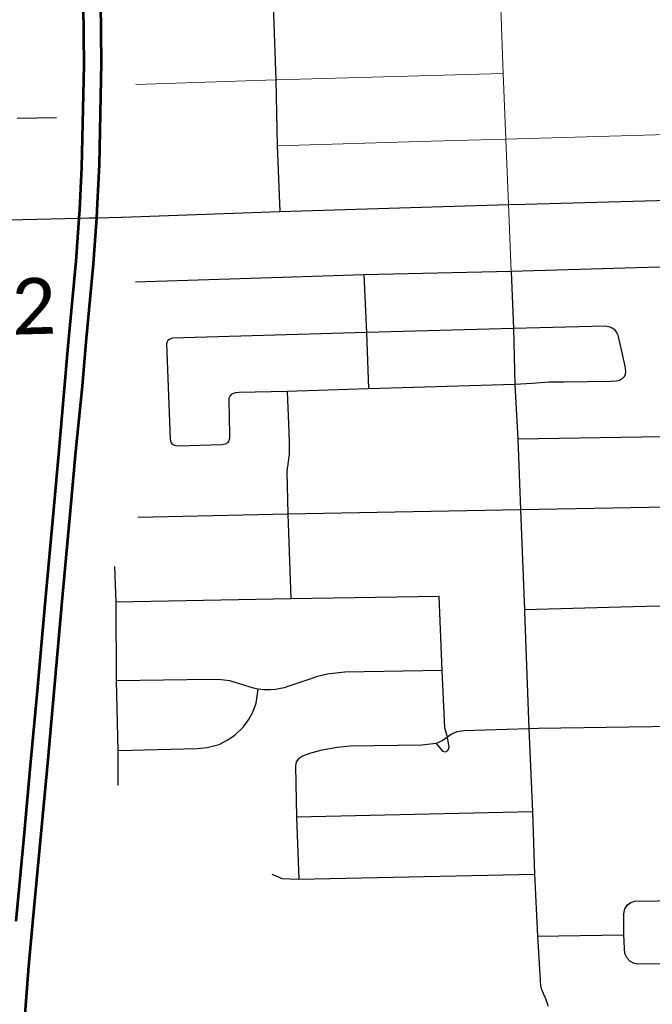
# Model space of a CAD drawing. Extents: x 13.99 to 21.38, y 7.75 to 14.55.
# Tile 59 of 77: x 18.68 to 19.32, y 10.22 to 11.22. Entities that reach past the tile are written whole.
import ezdxf

# ---------------------------------------------------------------- set-up
doc = ezdxf.new("R2010")
doc.units = 0
doc.header["$MEASUREMENT"] = 0
for name, color, linetype, lineweight in [('GM_X_City_Street', 1, 'Continuous', 0), ('GM_X_County_Road', 3, 'Continuous', 30), ('GM_X_Interstate_Route', 1, 'Continuous', 53), ('GM_X_Township_Road', 1, 'Continuous', 30)]:
    doc.layers.add(name, color=color, linetype=linetype, lineweight=lineweight)
doc.layers.add('GM_X_Township_Road_Text', color=252, linetype='Continuous', lineweight=0, true_color=0x696969)
doc.styles.add('Slanted Normal (0.14) Font 31', font='CHAR_FAST_FONT.shx', dxfattribs={"height": 0.14})

msp = doc.modelspace()

# ---------------------------------------------------------------- linework, layer by layer
at = {"layer": 'GM_X_City_Street'}
msp.add_line((18.9385, 11.08927), (19.09366, 11.09379), dxfattribs=at)
at = {"layer": 'GM_X_City_Street', "flags": 128}
for points in [[(19.17471, 10.96229), (19.17214, 11.03002), (19.16917, 11.09599), (19.16659, 11.16226), (19.1641, 11.2284), (19.16517, 11.29233)], [(18.79564, 11.15124), (18.93696, 11.15572), (19.16659, 11.16226)], [(19.09366, 11.09379), (19.16917, 11.09599), (19.33224, 11.10078)]]:
    msp.add_lwpolyline(points, dxfattribs=at)
at = {"layer": 'GM_X_County_Road', "color": 1, "flags": 128}
msp.add_lwpolyline([(18.92284, 11.62912), (18.92305, 11.61971), (18.92575, 11.55348), (18.92777, 11.48708), (18.92967, 11.42133), (18.9314, 11.35462), (18.93314, 11.28767), (18.93449, 11.22194), (18.93696, 11.15572), (18.9385, 11.08927), (18.94091, 11.02298)], dxfattribs=at)
at = {"layer": 'GM_X_Interstate_Route', "flags": 128}
for points in [[(18.77407, 11.57131), (18.76255, 11.51966), (18.75597, 11.49054), (18.75219, 11.47014), (18.74808, 11.443), (18.74464, 11.4094), (18.74248, 11.3828), (18.74166, 11.35829), (18.74216, 11.304), (18.74248, 11.23146), (18.74314, 11.17076), (18.74067, 11.06729), (18.73854, 11.02502), (18.73792, 11.01618), (18.73492, 10.97287), (18.72702, 10.88684), (18.72324, 10.84423), (18.71732, 10.77778), (18.71271, 10.72547), (18.7035, 10.62628), (18.69544, 10.53515), (18.68886, 10.46326), (18.68244, 10.3917), (18.67422, 10.306)], [(18.7677, 11.4892), (18.76538, 11.47195), (18.76209, 11.44629), (18.76045, 11.4106), (18.75983, 11.38535), (18.76012, 11.35927), (18.75995, 11.3068), (18.75983, 11.23401), (18.76048, 11.17331), (18.75847, 11.07009), (18.75666, 11.0311), (18.75569, 11.01662), (18.75255, 10.97007), (18.74515, 10.89079), (18.74137, 10.84654), (18.73466, 10.78033), (18.73005, 10.72802), (18.72084, 10.62883), (18.71278, 10.5377), (18.7062, 10.46581), (18.69978, 10.39426), (18.69156, 10.30855), (18.68728, 10.26068), (18.68129, 10.18566)]]:
    msp.add_lwpolyline(points, dxfattribs=at)
at = {"layer": 'GM_X_Township_Road'}
for p, q in [((18.67565, 11.11733), (18.71557, 11.11785)), ((18.94306, 10.95624), (18.7951, 10.95135)), ((19.10207, 10.63402), (18.95206, 10.63159)), ((18.95206, 10.63159), (18.77563, 10.62841)), ((19.18807, 10.61857), (19.19238, 10.50036)), ((19.48806, 10.50483), (19.20192, 10.50051)), ((19.19614, 10.41665), (18.95777, 10.41121)), ((18.96021, 10.34852), (19.1982, 10.35359)), ((19.20123, 10.29079), (19.28787, 10.29226))]:
    msp.add_line(p, q, dxfattribs=at)
at = {"layer": 'GM_X_Township_Road', "flags": 128}
for points in [[(18.78076, 11.01727), (18.78176, 11.0173), (18.94091, 11.02298), (19.17214, 11.03002), (19.18873, 11.03045)], [(19.18873, 11.03045), (19.3339, 11.03424), (19.47266, 11.03844)], [(18.4692, 11.00971), (18.73792, 11.01618), (18.74847, 11.01643), (18.75569, 11.01662), (18.78076, 11.01727)], [(19.47504, 10.97088), (19.40728, 10.9691), (19.33587, 10.96701), (19.17471, 10.96229), (19.02591, 10.95898), (18.94306, 10.95624)], [(19.17471, 10.96229), (19.17694, 10.9047), (19.17848, 10.84797), (19.18139, 10.79304), (19.18209, 10.77542)], [(19.40728, 10.9691), (19.40843, 10.90432), (19.40803, 10.89989), (19.40699, 10.89637), (19.40503, 10.89205), (19.40221, 10.88899), (19.39875, 10.88623), (19.38832, 10.88012), (19.38232, 10.87562), (19.37956, 10.87228), (19.37776, 10.86905), (19.37984, 10.80531), (19.37886, 10.80203), (19.37667, 10.79915), (19.37374, 10.79724), (19.36866, 10.79603), (19.18139, 10.79304)], [(19.02591, 10.95898), (19.02855, 10.90075), (19.03062, 10.84363)], [(19.28888, 10.85602), (19.29002, 10.85818), (19.29047, 10.86119), (19.28996, 10.86664), (19.28286, 10.89787), (19.28178, 10.89997), (19.28002, 10.90252), (19.27753, 10.90485), (19.27474, 10.90621), (19.26969, 10.90707), (19.17694, 10.9047), (19.02855, 10.90075), (18.83228, 10.89478), (18.82944, 10.8937), (18.82793, 10.89249), (18.82709, 10.8911), (18.82661, 10.88935), (18.83011, 10.79326), (18.83065, 10.79084), (18.8312, 10.78909), (18.83271, 10.78758)], [(19.28888, 10.85602), (19.28724, 10.85409), (19.28406, 10.85216), (19.28076, 10.85137), (19.27463, 10.85125), (19.22807, 10.85063), (19.21302, 10.85046), (19.19582, 10.84909), (19.17848, 10.84797), (19.03062, 10.84363), (18.94842, 10.84103), (18.90005, 10.83994), (18.89624, 10.83976), (18.89383, 10.83898), (18.89195, 10.83795), (18.89062, 10.8365), (18.88966, 10.83421), (18.88936, 10.83221), (18.89032, 10.7973), (18.89002, 10.79326), (18.8893, 10.79084), (18.88821, 10.78933), (18.88585, 10.788), (18.88277, 10.78734), (18.8382, 10.78589), (18.8347, 10.78661), (18.83271, 10.78758)], [(18.94842, 10.84103), (18.95005, 10.80045), (18.95042, 10.78927), (18.9506, 10.78305), (18.95029, 10.77737), (18.94981, 10.77303), (18.94862, 10.76476)], [(19.18209, 10.77542), (19.18422, 10.72157), (19.18799, 10.62054), (19.18807, 10.61857)], [(18.94862, 10.76476), (18.94848, 10.76385), (18.94818, 10.76028), (18.94897, 10.71718), (18.95206, 10.63159)], [(19.48139, 10.72699), (19.18422, 10.72157), (18.94897, 10.71718), (18.79745, 10.71371)], [(18.7778, 10.44308), (18.77767, 10.47831), (18.77614, 10.54891), (18.77563, 10.62841), (18.77449, 10.66415)], [(19.09886, 10.48567), (19.10522, 10.47767), (19.10852, 10.47704), (19.11081, 10.47831), (19.11221, 10.48162), (19.1103, 10.49205), (19.10776, 10.50146), (19.10509, 10.55934), (19.10207, 10.63402)], [(19.48443, 10.62687), (19.31011, 10.62406), (19.18799, 10.62054)], [(19.10509, 10.55934), (19.00663, 10.55769), (18.99754, 10.55667), (18.98914, 10.55546), (18.97922, 10.55323), (18.97019, 10.55024), (18.95024, 10.54353)], [(18.95024, 10.54353), (18.94526, 10.54185), (18.94017, 10.54077), (18.93654, 10.5402), (18.93152, 10.53975), (18.92503, 10.53969), (18.91926, 10.54034), (18.91454, 10.5414), (18.89062, 10.54865), (18.88172, 10.5498), (18.87104, 10.55031), (18.77614, 10.54891)], [(18.77767, 10.47831), (18.85768, 10.48035), (18.86773, 10.48136), (18.87969, 10.48454), (18.88795, 10.48874), (18.89546, 10.49408), (18.90385, 10.50197), (18.90932, 10.50935), (18.91378, 10.51711), (18.91696, 10.52627), (18.91926, 10.54034)], [(19.20192, 10.50051), (19.19238, 10.50036), (19.12684, 10.49841), (19.11984, 10.49726), (19.1145, 10.4951), (19.1103, 10.49205), (19.10496, 10.48836), (19.09886, 10.48567), (19.08461, 10.48391), (19.01198, 10.48276), (18.99887, 10.48149), (18.98196, 10.47831), (18.97089, 10.47539), (18.96389, 10.47259), (18.95995, 10.47004)], [(19.19238, 10.50036), (19.19614, 10.41665), (19.1982, 10.35359), (19.20123, 10.29079), (19.20411, 10.24694), (19.20414, 10.24447), (19.20423, 10.24176), (19.2048, 10.23921), (19.20554, 10.23641), (19.20661, 10.23387), (19.20768, 10.2314), (19.20891, 10.22885), (19.21006, 10.22606), (19.21089, 10.22334), (19.21179, 10.2203)], [(18.95995, 10.47004), (18.95753, 10.46686), (18.95677, 10.46266), (18.95777, 10.41121), (18.96021, 10.34852)], [(18.93299, 10.3534), (18.94332, 10.34927), (18.96021, 10.34852)], [(19.35784, 10.19783), (19.35596, 10.26343), (19.30258, 10.26275), (19.29836, 10.2636), (19.29464, 10.26562), (19.29177, 10.26866), (19.2894, 10.27339), (19.28907, 10.27829), (19.28853, 10.29254), (19.28856, 10.3136), (19.2894, 10.31866), (19.29211, 10.32255), (19.29548, 10.32492), (19.29971, 10.32627), (19.36761, 10.32728), (19.37201, 10.32593), (19.37471, 10.3239), (19.37724, 10.31985), (19.37876, 10.3141), (19.37978, 10.27525), (19.37741, 10.26985), (19.3737, 10.26613), (19.36795, 10.26444), (19.35702, 10.26347)]]:
    msp.add_lwpolyline(points, dxfattribs=at)

# ---------------------------------------------------------------- texts
at = {"layer": 'GM_X_Township_Road_Text', "insert": (18.46584, 10.89281), "char_height": 0.0568182, "attachment_point": 7, "rotation": 1.40303, "line_spacing_factor": 0.8, "style": 'Slanted Normal (0.14) Font 31'}
msp.add_mtext('{\\fCalibri Light|b0|i0|c0|p34;\\C256;T-1682}', dxfattribs=at)

doc.saveas('drawing.dxf')
